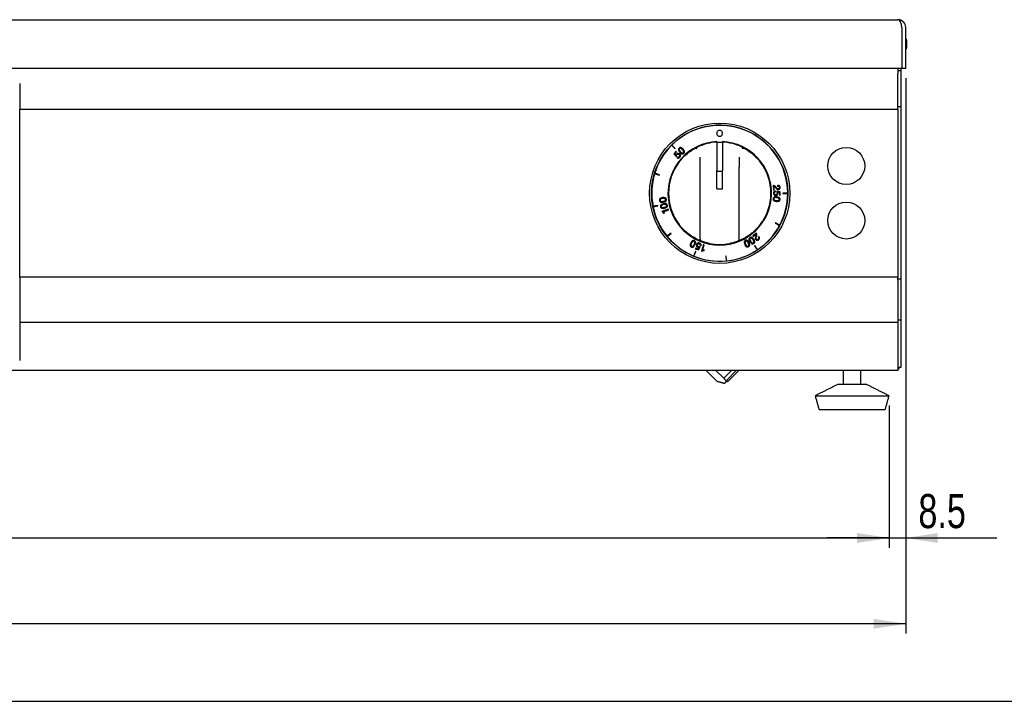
# Model space of a CAD drawing. Extents: x 24 to 2074, y 25 to 1460.
# Tile 2 of 4: x 847 to 1353, y 25 to 375. Entities that reach past the tile are written whole.
import ezdxf

# ---------------------------------------------------------------- set-up
doc = ezdxf.new("R2010")
doc.units = 0
doc.layers.get('0').update_dxf_attribs({"linetype": 'CONTINUOUS'})
doc.layers.add('SLD-0', color=179, linetype='CONTINUOUS')
doc.styles.add('SLDTEXTSTYLE2', font='TXT', dxfattribs={"width": 0.75})
doc.dimstyles.new('SLDDIMSTYLE0', dxfattribs={"dimtxt": 17.5, "dimasz": 16.51, "dimexe": 0, "dimexo": 0.0625, "dimgap": 4.375, "dimtad": 1, "dimdec": 1, "dimrnd": 1e-09, "dimzin": 12, "dimtxsty": 'SLDTEXTSTYLE2', "dimsah": 1, "dimcen": 0.09, "dimazin": 3, "dimtfac": 1, "dimtdec": 1, "dimtofl": 0, "dimtmove": 0, "dimatfit": 3, "dimtolj": 1, "dimtzin": 12})
doc.dimstyles.new('SLDDIMSTYLE1', dxfattribs={"dimtxt": 17.5, "dimasz": 16.51, "dimexe": 0, "dimexo": 0.0625, "dimgap": 4.375, "dimtad": 1, "dimdec": 1, "dimrnd": 1e-09, "dimzin": 12, "dimtxsty": 'SLDTEXTSTYLE2', "dimsah": 1, "dimcen": 0.09, "dimazin": 3, "dimtfac": 1, "dimtdec": 1, "dimtofl": 0, "dimtmove": 0, "dimatfit": 3, "dimtolj": 1, "dimtzin": 12})

# ---------------------------------------------------------------- blocks, each defined once
blk = doc.blocks.new('*D4')
at = {"layer": 'SLD-0'}
for p, q in [((110.41, 176.78), (110.41, 103.81)), ((1293.41, 176.78), (1293.41, 103.81)), ((110.41, 108.81), (1293.41, 108.81))]:
    blk.add_line(p, q, dxfattribs=at)
for points in [[(110.41, 108.81), (126.92, 106.27), (126.92, 111.35)], [(1293.41, 108.81), (1276.9, 111.35), (1276.9, 106.27)]]:
    blk.add_solid(points, dxfattribs=at)
at = {"layer": 'SLD-0', "insert": (676.05, 131.37), "char_height": 17.5, "attachment_point": 1, "style": 'SLDTEXTSTYLE2'}
blk.add_mtext('1183', dxfattribs=at)
blk = doc.blocks.new('*D5')
at = {"layer": 'SLD-0'}
for p, q in [((1301.91, 344.78), (1301.91, 103.81)), ((1293.41, 176.78), (1293.41, 103.81)), ((1293.41, 108.81), (1261.66, 108.81)), ((1293.41, 108.81), (1301.91, 108.81)), ((1301.91, 108.81), (1348.69, 108.81))]:
    blk.add_line(p, q, dxfattribs=at)
for points in [[(1293.41, 108.81), (1276.9, 111.35), (1276.9, 106.27)], [(1301.91, 108.81), (1318.42, 106.27), (1318.42, 111.35)]]:
    blk.add_solid(points, dxfattribs=at)
at = {"layer": 'SLD-0', "insert": (1308.44, 131.37), "char_height": 17.5, "attachment_point": 1, "style": 'SLDTEXTSTYLE2'}
blk.add_mtext('8.5', dxfattribs=at)
blk = doc.blocks.new('*D6')
at = {"layer": 'SLD-0'}
for p, q in [((101.91, 344.78), (101.91, 59.78)), ((1301.91, 344.78), (1301.91, 59.78)), ((1301.91, 64.78), (101.91, 64.78))]:
    blk.add_line(p, q, dxfattribs=at)
for points in [[(101.91, 64.78), (118.42, 62.24), (118.42, 67.32)], [(1301.91, 64.78), (1285.4, 67.32), (1285.4, 62.24)]]:
    blk.add_solid(points, dxfattribs=at)
at = {"layer": 'SLD-0', "insert": (676.05, 87.34), "char_height": 17.5, "attachment_point": 1, "style": 'SLDTEXTSTYLE2'}
blk.add_mtext('1200', dxfattribs=at)

msp = doc.modelspace()

# ---------------------------------------------------------------- linework, layer by layer
at = {"color": 7, "linetype": 'CONTINUOUS'}
for p, q in [((105.91, 374.78), (1297.91, 374.78)), ((1299.91, 370.78), (1299.91, 349.78)), ((1301.91, 349.78), (1301.91, 370.78)), ((1302.55, 360.78), (1302.55, 363.78)), ((1299.91, 349.78), (103.91, 349.78)), ((1297.91, 349.63), (1297.91, 349.78)), ((1297.91, 349.63), (1297.91, 347.16)), ((1299.41, 349.78), (1299.41, 348.78)), ((1301.91, 349.78), (1299.91, 349.78)), ((1297.91, 348.78), (1299.41, 348.78)), ((1297.91, 330.24), (1297.91, 347.16)), ((1299.41, 348.78), (1299.41, 330.28)), ((846.91, 342.03), (846.91, 339.05)), ((846.91, 339.05), (846.91, 328.91)), ((846.91, 327.5), (846.91, 328.91)), ((846.91, 328.83), (1297.91, 328.83)), ((1297.91, 330.28), (1299.41, 330.28)), ((1297.91, 328.83), (1297.91, 330.24)), ((1297.91, 328.83), (1297.91, 242.61)), ((1299.41, 330.28), (1299.41, 241.78)), ((846.91, 243.9), (846.91, 327.5)), ((1181.66, 310.33), (1183.46, 308.52)), ((1183.6, 308.67), (1181.8, 310.47)), ((1183.46, 308.52), (1183.6, 308.67)), ((1204.91, 311.98), (1204.91, 297.31)), ((1207.91, 311.84), (1204.91, 311.84)), ((1205.01, 311.84), (1205.01, 312.28)), ((1207.81, 312.28), (1207.81, 311.84)), ((1207.91, 311.98), (1207.91, 297.31)), ((1183.99, 307.28), (1182.83, 306)), ((1182.83, 306), (1183.96, 304.54)), ((1183.32, 305.98), (1184.27, 307.03)), ((1183.94, 305.17), (1183.32, 305.98)), ((1183.95, 305.17), (1183.94, 305.17)), ((1183.96, 304.54), (1184.22, 304.79)), ((1184.27, 307.03), (1183.99, 307.28)), ((1184.68, 304.32), (1184.4, 304.01)), ((1196.41, 299.09), (1196.41, 304.3)), ((1216.41, 304.3), (1216.41, 299.09)), ((1196.41, 262.07), (1196.41, 299.09)), ((1216.41, 262.07), (1216.41, 299.09)), ((1172.98, 295.75), (1175.42, 295.01)), ((1175.48, 295.21), (1173.04, 295.94)), ((1175.42, 295.01), (1175.48, 295.21)), ((1204.91, 296.48), (1204.91, 297.31)), ((1207.91, 296.87), (1204.91, 296.87)), ((1204.91, 288.07), (1204.91, 296.48)), ((1207.91, 296.48), (1207.91, 297.31)), ((1207.91, 288.07), (1207.91, 296.48)), ((1233.8, 289.66), (1234.02, 287.38)), ((1234.39, 287.42), (1234.22, 289.21)), ((1236.06, 289.78), (1236.1, 289.36)), ((1204.91, 288.07), (1207.91, 288.07)), ((1234.02, 287.38), (1234.39, 287.42)), ((1235.01, 286.44), (1235.02, 286.86)), ((1235.69, 286.76), (1235.67, 286.4)), ((1237.51, 286.4), (1235.69, 286.76)), ((1236.12, 286.28), (1236.13, 286.29)), ((1236.13, 286.29), (1237.13, 286.09)), ((1237.13, 286.09), (1237.11, 284.68)), ((1237.11, 284.68), (1237.48, 284.67)), ((1237.48, 284.67), (1237.51, 286.4)), ((1238.76, 285.82), (1238.76, 285.62)), ((1241.31, 285.82), (1238.76, 285.82)), ((1238.76, 285.62), (1241.31, 285.62)), ((1174.66, 279.51), (1172.16, 279.01)), ((1172.2, 278.81), (1174.7, 279.31)), ((1174.7, 279.31), (1174.66, 279.51)), ((1180, 277.5), (1176.67, 276.41)), ((1176.67, 276.41), (1176.77, 276.1)), ((1177.71, 275.35), (1178.03, 275.45)), ((1177.75, 276.32), (1180.13, 277.1)), ((1178.03, 275.45), (1177.75, 276.32)), ((1180.13, 277.1), (1180, 277.5)), ((1234.98, 270.56), (1234.89, 270.38)), ((1234.89, 270.38), (1237.14, 269.18)), ((1237.23, 269.35), (1234.98, 270.56)), ((1181.34, 265.27), (1179.37, 263.66)), ((1179.49, 263.5), (1181.46, 265.12)), ((1181.46, 265.12), (1181.34, 265.27)), ((1225.12, 265.33), (1223.37, 263.86)), ((1223.37, 263.86), (1223.61, 263.57)), ((1223.61, 263.57), (1224.99, 264.73)), ((1226.5, 263.53), (1226.18, 263.26)), ((1195.83, 257.93), (1195.28, 257.07)), ((1195.43, 256.61), (1196.42, 258.17)), ((1195.83, 257.95), (1195.83, 257.93)), ((1196.42, 258.17), (1196.09, 258.32)), ((1196.37, 258.92), (1196.76, 258.77)), ((1198.03, 259.36), (1197.02, 256.01)), ((1197.71, 256.84), (1198.43, 259.24)), ((1198.43, 259.24), (1198.03, 259.36)), ((1224.46, 258.87), (1224.3, 258.76)), ((1224.3, 258.76), (1225.71, 256.64)), ((1225.88, 256.76), (1224.46, 258.87)), ((1193.93, 255.87), (1192.96, 253.51)), ((1193.14, 253.44), (1194.12, 255.79)), ((1193.97, 257.6), (1193.83, 257.26)), ((1193.83, 257.26), (1195.43, 256.61)), ((1194.12, 255.79), (1193.93, 255.87)), ((1195.28, 257.07), (1193.97, 257.6)), ((1197.02, 256.01), (1197.33, 255.91)), ((1198.58, 256.57), (1197.71, 256.84)), ((1198.48, 256.25), (1198.58, 256.57)), ((1209.68, 253.53), (1209.48, 253.51)), ((1209.48, 253.51), (1209.73, 250.98)), ((1209.93, 251), (1209.68, 253.53)), ((846.91, 242.48), (846.91, 243.9)), ((1297.91, 242.61), (846.91, 242.61)), ((846.91, 242.48), (846.91, 222.97)), ((1297.91, 241.19), (1297.91, 242.61)), ((1297.91, 241.78), (1299.41, 241.78)), ((1297.91, 241.19), (1297.91, 221.8)), ((1299.41, 241.78), (1299.41, 220.78)), ((846.91, 222.97), (846.91, 220.49)), ((846.91, 220.49), (846.91, 199.94)), ((1297.91, 219.33), (846.91, 219.33)), ((1297.91, 221.8), (1297.91, 219.33)), ((1297.91, 220.78), (1299.41, 220.78)), ((1297.91, 219.33), (1297.91, 198.28)), ((1299.41, 220.78), (1299.41, 196.35)), ((1297.91, 198.28), (1297.91, 194.78)), ((1297.91, 194.78), (838.91, 194.78)), ((1208.46, 190.75), (1204.43, 194.78)), ((1212.49, 194.78), (1208.46, 190.75)), ((1209.68, 189.53), (1214.93, 194.78)), ((1216.24, 194.78), (1210.33, 188.87)), ((1299.41, 196.35), (1297.91, 196.35)), ((1210.33, 188.87), (1209.68, 189.53)), ((1267.41, 187.78), (1281.41, 187.78)), ((1255.41, 181.78), (1293.41, 181.78)), ((1257.41, 174.78), (1291.41, 174.78)), ((24, 25), (2074, 25))]:
    msp.add_line(p, q, dxfattribs=at)
at = {"color": 7, "linetype": 'CONTINUOUS', "flags": 128}
for points in [[(1204.77, 189.49), (1204.77, 189.49), (1204.61, 189.65), (1204.21, 190.05), (1203.57, 190.69), (1202.72, 191.54), (1201.69, 192.57), (1200.5, 193.76), (1199.48, 194.78)], [(1208.46, 190.75), (1208.63, 190.58), (1208.8, 190.41), (1208.96, 190.25), (1209.11, 190.09), (1209.26, 189.94), (1209.41, 189.8), (1209.55, 189.66), (1209.68, 189.53)]]:
    msp.add_lwpolyline(points, dxfattribs=at)
at = {"color": 7, "linetype": 'CONTINUOUS'}
for centre, radius in [((1206.41, 285.72), 36), ((1206.41, 285.72), 35), ((1271.41, 299.72), 9.5), ((1271.41, 271.72), 9.5)]:
    msp.add_circle(centre, radius, dxfattribs=at)
for centre, radius, start, end in [((1297.91, 370.78), 4, 0, 90), ((1302.05, 363.78), 0.5, 0, 13.7216), ((1302.05, 360.78), 0.5, 346.2784, 0), ((1206.41, 285.72), 34.9, 0.1641, 134.8354), ((1206.41, 285.72), 34.9, 135.1637, 162.9607), ((1206.41, 285.72), 26.6, 93.017, 86.983), ((1206.41, 285.72), 34.9, 134.8354, 135.1637), ((1206.41, 285.72), 26.3, 93.2696, 115.3306), ((1206.41, 285.72), 26.3, 64.6694, 86.7304), ((1206.41, 285.72), 26.3, 142.2336, 217.7664), ((1206.41, 285.72), 26.3, 322.2336, 37.7664), ((1206.41, 285.72), 34.9, 163.289, 191.086), ((1206.41, 285.72), 34.9, 162.9607, 163.289), ((1206.41, 285.72), 34.9, 332.0391, 359.8358), ((1206.41, 285.72), 34.9, 359.8358, 0.1641), ((1206.41, 285.72), 34.9, 191.086, 191.4143), ((1206.41, 285.72), 34.9, 191.4143, 219.211), ((1206.41, 285.72), 34.9, 303.9142, 331.7107), ((1206.41, 285.72), 34.9, 331.7107, 332.0391), ((1206.41, 285.72), 34.9, 219.211, 219.5393), ((1206.41, 285.72), 34.9, 219.5393, 247.3356), ((1197.41, 262.07), 1, 180, 249.1617), ((1206.41, 285.72), 26.3, 258.6017, 281.3983), ((1215.41, 262.07), 1, 290.8383, 0), ((1206.41, 285.72), 34.9, 247.3356, 247.664), ((1206.41, 285.72), 34.9, 247.664, 275.4608), ((1206.41, 285.72), 34.9, 275.7892, 303.5859), ((1206.41, 285.72), 34.9, 303.5859, 303.9142), ((1206.41, 285.72), 34.9, 275.4608, 275.7892), ((1295.91, 198.28), 3.5, 304.8499, 326.5489), ((1205.76, 190.48), 1.4, 225, 255), ((1208.72, 188.86), 0.6, 255, 315)]:
    msp.add_arc(centre, radius, start, end, dxfattribs=at)
msp.add_ellipse((1297.91, 370.78), major_axis=(0, 4), ratio=0.5, start_param=4.712389, end_param=6.283185, dxfattribs=at)
for points, knots in [([(1302.53, 363.87), (1302.41, 364.34), (1302.27, 364.91), (1301.96, 365.4), (1301.9, 365.49)], [0, 0, 0, 0, 0.832566, 1, 1, 1, 1]), ([(1301.9, 359.08), (1302, 359.26), (1302.32, 359.8), (1302.46, 360.41), (1302.56, 360.82)], [0, 0, 0, 0, 0.330259, 1, 1, 1, 1]), ([(1207.86, 316.47), (1207.84, 316.67), (1207.79, 317.06), (1207.45, 317.55), (1206.96, 317.88), (1206.37, 318), (1205.78, 317.88), (1205.29, 317.55), (1204.95, 317.06), (1204.9, 316.67), (1204.88, 316.47)], [0, 0, 0, 0, 0.127198, 0.249986, 0.37278, 0.500023, 0.62719, 0.749995, 0.872797, 1, 1, 1, 1]), ([(1204.88, 316.47), (1204.9, 316.27), (1204.95, 315.88), (1205.29, 315.39), (1205.78, 315.06), (1206.37, 314.94), (1206.96, 315.06), (1207.45, 315.39), (1207.79, 315.88), (1207.84, 316.27), (1207.86, 316.47)], [0, 0, 0, 0, 0.127203, 0.250005, 0.37281, 0.499977, 0.62722, 0.750014, 0.872802, 1, 1, 1, 1]), ([(1185.56, 308.85), (1185.47, 308.77), (1185.31, 308.61), (1185.18, 308.31), (1185.15, 308.02), (1185.28, 307.44), (1185.62, 307.06), (1185.89, 306.75)], [0, 0, 0, 0, 0.151324, 0.277435, 0.392819, 0.508247, 1, 1, 1, 1]), ([(1187.62, 308.31), (1187.34, 308.61), (1187, 308.98), (1186.43, 309.17), (1186.14, 309.18), (1185.83, 309.07), (1185.65, 308.93), (1185.56, 308.85)], [0, 0, 0, 0, 0.491701, 0.607136, 0.722536, 0.848666, 1, 1, 1, 1]), ([(1185.81, 308.58), (1185.75, 308.52), (1185.65, 308.41), (1185.58, 308.19), (1185.6, 307.98), (1185.75, 307.56), (1186.01, 307.28), (1186.21, 307.05)], [0, 0, 0, 0, 0.135008, 0.25229, 0.368447, 0.491485, 1, 1, 1, 1]), ([(1185.62, 301.83), (1186.23, 302.56), (1187.46, 304.06), (1189.37, 305.8), (1191.12, 307.15), (1192.59, 308.12), (1193.98, 308.92), (1194.74, 309.29), (1195.13, 309.48)], [0, 0, 0, 0, 0.208768, 0.4234868, 0.5684871, 0.7171633, 0.8563077, 1, 1, 1, 1]), ([(1187.28, 308.02), (1187.08, 308.24), (1186.82, 308.53), (1186.42, 308.72), (1186.21, 308.76), (1185.99, 308.72), (1185.87, 308.63), (1185.81, 308.58)], [0, 0, 0, 0, 0.508518, 0.631517, 0.747625, 0.864903, 1, 1, 1, 1]), ([(1194.54, 308.48), (1194.54, 308.48), (1194.55, 308.56), (1194.58, 308.76), (1194.69, 309.05), (1194.88, 309.32), (1195.04, 309.43), (1195.13, 309.48)], [0, 0, 0, 0, 0.00581, 0.197823, 0.474653, 0.737083, 1, 1, 1, 1]), ([(1218.27, 308.48), (1218.27, 308.48), (1218.27, 308.56), (1218.24, 308.76), (1218.13, 309.05), (1217.94, 309.32), (1217.77, 309.43), (1217.69, 309.48)], [0, 0, 0, 0, 0.00581, 0.196377, 0.473286, 0.736391, 1, 1, 1, 1]), ([(1217.69, 309.48), (1218.07, 309.29), (1219.15, 308.76), (1221.46, 307.37), (1224.46, 305.03), (1226.24, 302.94), (1227.2, 301.83)], [0, 0, 0, 0, 0.1428877, 0.4022385, 0.6796795, 1, 1, 1, 1]), ([(1184.21, 305.82), (1184.12, 305.71), (1183.97, 305.52), (1183.96, 305.27), (1183.95, 305.17)], [0, 0, 0, 0, 0.568127, 1, 1, 1, 1]), ([(1184.22, 304.79), (1184.21, 304.93), (1184.2, 305.19), (1184.34, 305.4), (1184.41, 305.5)], [0, 0, 0, 0, 0.556213, 1, 1, 1, 1]), ([(1185.85, 305.85), (1185.75, 305.94), (1185.55, 306.1), (1185.2, 306.22), (1184.84, 306.22), (1184.49, 306.09), (1184.3, 305.91), (1184.21, 305.82)], [0, 0, 0, 0, 0.220829, 0.410879, 0.585082, 0.787275, 1, 1, 1, 1]), ([(1184.4, 304.01), (1184.49, 303.94), (1184.66, 303.82), (1184.97, 303.74), (1185.29, 303.77), (1185.62, 303.9), (1185.8, 304.08), (1185.9, 304.16)], [0, 0, 0, 0, 0.198018, 0.378994, 0.555629, 0.770176, 1, 1, 1, 1]), ([(1184.41, 305.5), (1184.47, 305.55), (1184.59, 305.66), (1184.81, 305.76), (1185.05, 305.78), (1185.31, 305.72), (1185.45, 305.61), (1185.53, 305.55)], [0, 0, 0, 0, 0.198248, 0.380981, 0.557548, 0.769779, 1, 1, 1, 1]), ([(1185.65, 304.44), (1185.57, 304.37), (1185.41, 304.23), (1185.13, 304.16), (1184.88, 304.2), (1184.75, 304.28), (1184.68, 304.32)], [0, 0, 0, 0, 0.304395, 0.577011, 0.785145, 1, 1, 1, 1]), ([(1185.53, 305.55), (1185.6, 305.48), (1185.72, 305.35), (1185.83, 305.12), (1185.86, 304.89), (1185.8, 304.64), (1185.7, 304.51), (1185.65, 304.44)], [0, 0, 0, 0, 0.227996, 0.422116, 0.596954, 0.795463, 1, 1, 1, 1]), ([(1185.9, 304.16), (1185.98, 304.27), (1186.14, 304.48), (1186.26, 304.85), (1186.25, 305.21), (1186.12, 305.57), (1185.94, 305.76), (1185.85, 305.85)], [0, 0, 0, 0, 0.2211, 0.413492, 0.591348, 0.795129, 1, 1, 1, 1]), ([(1185.89, 306.75), (1186.16, 306.45), (1186.5, 306.08), (1187.07, 305.9), (1187.36, 305.89), (1187.67, 305.99), (1187.84, 306.13), (1187.94, 306.21)], [0, 0, 0, 0, 0.491004, 0.606514, 0.722059, 0.848394, 1, 1, 1, 1]), ([(1186.21, 307.05), (1186.42, 306.82), (1186.67, 306.54), (1187.08, 306.35), (1187.29, 306.31), (1187.51, 306.35), (1187.63, 306.44), (1187.69, 306.49)], [0, 0, 0, 0, 0.5096384, 0.6325102, 0.7483969, 0.8653518, 1, 1, 1, 1]), ([(1187.69, 306.49), (1187.75, 306.55), (1187.85, 306.66), (1187.92, 306.87), (1187.9, 307.09), (1187.74, 307.51), (1187.49, 307.79), (1187.28, 308.02)], [0, 0, 0, 0, 0.134694, 0.251682, 0.367582, 0.490453, 1, 1, 1, 1]), ([(1187.94, 306.21), (1188.03, 306.3), (1188.19, 306.46), (1188.32, 306.76), (1188.35, 307.05), (1188.22, 307.63), (1187.89, 308.01), (1187.62, 308.31)], [0, 0, 0, 0, 0.151595, 0.277911, 0.393462, 0.508999, 1, 1, 1, 1]), ([(1235.32, 288.82), (1235.12, 289.07), (1234.84, 289.42), (1234.26, 289.64), (1233.97, 289.65), (1233.8, 289.66)], [0, 0, 0, 0, 0.513341, 0.732588, 1, 1, 1, 1]), ([(1234.22, 289.21), (1234.33, 289.18), (1234.57, 289.11), (1234.91, 288.77), (1235.1, 288.5), (1235.23, 288.32)], [0, 0, 0, 0, 0.255444, 0.525685, 1, 1, 1, 1]), ([(1235.23, 288.32), (1235.41, 288.1), (1235.66, 287.79), (1236.15, 287.58), (1236.38, 287.59), (1236.51, 287.59)], [0, 0, 0, 0, 0.545013, 0.759674, 1, 1, 1, 1]), ([(1236.47, 288.03), (1236.35, 288.03), (1236.1, 288.03), (1235.69, 288.32), (1235.47, 288.62), (1235.32, 288.82)], [0, 0, 0, 0, 0.246302, 0.487415, 1, 1, 1, 1]), ([(1237.4, 288.78), (1237.38, 288.9), (1237.34, 289.14), (1237.15, 289.45), (1236.87, 289.68), (1236.49, 289.81), (1236.21, 289.79), (1236.06, 289.78)], [0, 0, 0, 0, 0.202612, 0.383347, 0.556432, 0.767274, 1, 1, 1, 1]), ([(1236.1, 289.36), (1236.22, 289.37), (1236.45, 289.38), (1236.73, 289.27), (1236.9, 289.12), (1237, 288.96), (1237.02, 288.83), (1237.03, 288.76)], [0, 0, 0, 0, 0.283559, 0.555426, 0.694889, 0.839392, 1, 1, 1, 1]), ([(1237.03, 288.76), (1237.03, 288.66), (1237.03, 288.47), (1236.89, 288.23), (1236.7, 288.08), (1236.55, 288.05), (1236.47, 288.03)], [0, 0, 0, 0, 0.288082, 0.558897, 0.771686, 1, 1, 1, 1]), ([(1236.51, 287.59), (1236.62, 287.61), (1236.83, 287.64), (1237.1, 287.81), (1237.3, 288.07), (1237.42, 288.4), (1237.41, 288.65), (1237.4, 288.78)], [0, 0, 0, 0, 0.20185, 0.382428, 0.556799, 0.769433, 1, 1, 1, 1]), ([(1177.1, 283.46), (1176.7, 283.41), (1176.2, 283.34), (1175.72, 282.99), (1175.54, 282.75), (1175.45, 282.44), (1175.46, 282.22), (1175.47, 282.09)], [0, 0, 0, 0, 0.49172, 0.607161, 0.722556, 0.848668, 1, 1, 1, 1]), ([(1177.37, 281.14), (1177.78, 281.19), (1178.28, 281.26), (1178.76, 281.61), (1178.93, 281.85), (1179.02, 282.16), (1179.02, 282.51), (1178.94, 282.85), (1178.78, 283.13), (1178.56, 283.32), (1178.01, 283.55), (1177.51, 283.5), (1177.1, 283.46)], [0, 0, 0, 0, 0.2455026, 0.3032649, 0.3610303, 0.4241838, 0.4999858, 0.5757928, 0.6389667, 0.696749, 0.7545145, 1, 1, 1, 1]), ([(1235.74, 283.86), (1235.33, 283.9), (1234.83, 283.95), (1234.29, 283.71), (1234.07, 283.51), (1233.91, 283.23), (1233.87, 283.01), (1233.85, 282.88)], [0, 0, 0, 0, 0.490987, 0.606519, 0.722077, 0.848406, 1, 1, 1, 1]), ([(1235.02, 286.86), (1234.9, 286.85), (1234.69, 286.83), (1234.41, 286.69), (1234.19, 286.46), (1234.03, 286.14), (1234.01, 285.89), (1234, 285.76)], [0, 0, 0, 0, 0.197855, 0.378771, 0.555398, 0.770021, 1, 1, 1, 1]), ([(1234, 285.76), (1234, 285.62), (1234.02, 285.36), (1234.17, 285.01), (1234.42, 284.74), (1234.75, 284.56), (1235.01, 284.53), (1235.14, 284.52)], [0, 0, 0, 0, 0.221142, 0.413566, 0.591446, 0.795207, 1, 1, 1, 1]), ([(1235.7, 283.42), (1235.39, 283.45), (1235.01, 283.49), (1234.58, 283.37), (1234.4, 283.25), (1234.26, 283.08), (1234.23, 282.93), (1234.22, 282.85)], [0, 0, 0, 0, 0.509498, 0.63234, 0.748259, 0.865254, 1, 1, 1, 1]), ([(1234.36, 285.72), (1234.38, 285.82), (1234.4, 286.03), (1234.57, 286.27), (1234.78, 286.41), (1234.93, 286.43), (1235.01, 286.44)], [0, 0, 0, 0, 0.304346, 0.576946, 0.785034, 1, 1, 1, 1]), ([(1235.18, 284.96), (1235.09, 284.97), (1234.91, 284.98), (1234.68, 285.08), (1234.5, 285.24), (1234.38, 285.46), (1234.37, 285.63), (1234.36, 285.72)], [0, 0, 0, 0, 0.227981, 0.422026, 0.596852, 0.79538, 1, 1, 1, 1]), ([(1235.14, 284.52), (1235.28, 284.52), (1235.53, 284.54), (1235.87, 284.68), (1236.14, 284.91), (1236.32, 285.24), (1236.35, 285.5), (1236.36, 285.63)], [0, 0, 0, 0, 0.220865, 0.410982, 0.58519, 0.78738, 1, 1, 1, 1]), ([(1235.99, 285.74), (1235.98, 285.66), (1235.97, 285.5), (1235.86, 285.28), (1235.7, 285.11), (1235.46, 284.98), (1235.28, 284.97), (1235.18, 284.96)], [0, 0, 0, 0, 0.198196, 0.380959, 0.557576, 0.769839, 1, 1, 1, 1]), ([(1235.67, 286.4), (1235.77, 286.29), (1235.95, 286.11), (1235.98, 285.85), (1235.99, 285.74)], [0, 0, 0, 0, 0.55631, 1, 1, 1, 1]), ([(1237.03, 282.56), (1237.03, 282.64), (1237.03, 282.79), (1236.93, 283), (1236.78, 283.14), (1236.38, 283.35), (1236, 283.39), (1235.7, 283.42)], [0, 0, 0, 0, 0.1350478, 0.2523251, 0.3684535, 0.4914525, 1, 1, 1, 1]), ([(1237.39, 282.52), (1237.4, 282.65), (1237.41, 282.87), (1237.31, 283.18), (1237.13, 283.42), (1236.65, 283.76), (1236.15, 283.82), (1235.74, 283.86)], [0, 0, 0, 0, 0.151355, 0.277469, 0.392852, 0.508272, 1, 1, 1, 1]), ([(1236.36, 285.63), (1236.35, 285.77), (1236.33, 286.01), (1236.18, 286.2), (1236.12, 286.28)], [0, 0, 0, 0, 0.568223, 1, 1, 1, 1]), ([(1175.47, 282.09), (1175.49, 281.97), (1175.53, 281.75), (1175.69, 281.47), (1175.92, 281.28), (1176.46, 281.05), (1176.97, 281.1), (1177.37, 281.14)], [0, 0, 0, 0, 0.151326, 0.277436, 0.392816, 0.508258, 1, 1, 1, 1]), ([(1177.15, 283.02), (1176.85, 282.98), (1176.47, 282.94), (1176.08, 282.72), (1175.92, 282.57), (1175.83, 282.37), (1175.82, 282.14), (1175.88, 281.91), (1176.02, 281.73), (1176.21, 281.62), (1176.64, 281.5), (1177.01, 281.55), (1177.32, 281.58)], [0, 0, 0, 0, 0.25429, 0.315801, 0.373869, 0.432499, 0.500022, 0.56754, 0.626174, 0.68424, 0.745733, 1, 1, 1, 1]), ([(1177.51, 280.36), (1177.11, 280.26), (1176.62, 280.15), (1176.18, 279.75), (1176.03, 279.49), (1175.97, 279.17), (1176, 278.95), (1176.02, 278.83)], [0, 0, 0, 0, 0.4917648, 0.6071955, 0.7225775, 0.8486821, 1, 1, 1, 1]), ([(1176.02, 278.83), (1176.06, 278.71), (1176.12, 278.49), (1176.31, 278.23), (1176.56, 278.06), (1177.12, 277.89), (1177.62, 278), (1178.02, 278.08)], [0, 0, 0, 0, 0.151389, 0.277527, 0.392918, 0.508336, 1, 1, 1, 1]), ([(1177.6, 279.92), (1177.3, 279.86), (1176.93, 279.77), (1176.56, 279.52), (1176.43, 279.35), (1176.35, 279.14), (1176.37, 278.99), (1176.39, 278.91)], [0, 0, 0, 0, 0.508485, 0.631508, 0.747626, 0.864926, 1, 1, 1, 1]), ([(1176.39, 278.91), (1176.41, 278.83), (1176.45, 278.69), (1176.61, 278.53), (1176.81, 278.44), (1177.25, 278.36), (1177.62, 278.45), (1177.92, 278.52)], [0, 0, 0, 0, 0.135066, 0.252355, 0.368485, 0.491498, 1, 1, 1, 1]), ([(1178.64, 282.46), (1178.62, 282.54), (1178.59, 282.69), (1178.45, 282.87), (1178.27, 282.98), (1177.83, 283.09), (1177.46, 283.05), (1177.15, 283.02)], [0, 0, 0, 0, 0.1347177, 0.2517184, 0.3676143, 0.4904884, 1, 1, 1, 1]), ([(1177.32, 281.58), (1177.62, 281.62), (1178, 281.66), (1178.39, 281.88), (1178.55, 282.03), (1178.64, 282.23), (1178.64, 282.38), (1178.64, 282.46)], [0, 0, 0, 0, 0.509571, 0.632436, 0.748306, 0.865302, 1, 1, 1, 1]), ([(1179.5, 279.61), (1179.46, 279.73), (1179.4, 279.95), (1179.21, 280.21), (1178.97, 280.38), (1178.4, 280.55), (1177.91, 280.44), (1177.51, 280.36)], [0, 0, 0, 0, 0.151675, 0.278047, 0.393607, 0.509116, 1, 1, 1, 1]), ([(1179.14, 279.53), (1179.11, 279.61), (1179.07, 279.75), (1178.91, 279.91), (1178.71, 280), (1178.27, 280.07), (1177.9, 279.99), (1177.6, 279.92)], [0, 0, 0, 0, 0.134703, 0.251699, 0.367606, 0.490451, 1, 1, 1, 1]), ([(1177.92, 278.52), (1178.22, 278.58), (1178.59, 278.67), (1178.96, 278.92), (1179.1, 279.09), (1179.17, 279.3), (1179.15, 279.45), (1179.14, 279.53)], [0, 0, 0, 0, 0.5094921, 0.6323714, 0.748264, 0.8652737, 1, 1, 1, 1]), ([(1178.02, 278.08), (1178.42, 278.18), (1178.91, 278.29), (1179.35, 278.69), (1179.49, 278.95), (1179.56, 279.27), (1179.52, 279.49), (1179.5, 279.61)], [0, 0, 0, 0, 0.490989, 0.606514, 0.722064, 0.8484, 1, 1, 1, 1]), ([(1233.85, 282.88), (1233.84, 282.76), (1233.83, 282.54), (1233.94, 282.23), (1234.11, 281.99), (1234.59, 281.65), (1235.1, 281.59), (1235.5, 281.54)], [0, 0, 0, 0, 0.151643, 0.27799, 0.393541, 0.509054, 1, 1, 1, 1]), ([(1234.22, 282.85), (1234.22, 282.77), (1234.21, 282.61), (1234.31, 282.41), (1234.47, 282.27), (1234.87, 282.06), (1235.25, 282.02), (1235.55, 281.99)], [0, 0, 0, 0, 0.1346588, 0.2516165, 0.3674939, 0.4903578, 1, 1, 1, 1]), ([(1235.5, 281.54), (1235.91, 281.51), (1236.41, 281.46), (1236.96, 281.7), (1237.18, 281.9), (1237.34, 282.18), (1237.37, 282.4), (1237.39, 282.52)], [0, 0, 0, 0, 0.491756, 0.607216, 0.7226, 0.848698, 1, 1, 1, 1]), ([(1235.55, 281.99), (1235.86, 281.96), (1236.23, 281.92), (1236.66, 282.04), (1236.85, 282.15), (1236.98, 282.33), (1237.01, 282.48), (1237.03, 282.56)], [0, 0, 0, 0, 0.5084009, 0.6314087, 0.7475544, 0.8648692, 1, 1, 1, 1]), ([(1176.77, 276.1), (1176.86, 276.11), (1177.03, 276.12), (1177.27, 276.03), (1177.54, 275.8), (1177.64, 275.54), (1177.71, 275.35)], [0, 0, 0, 0, 0.2043586, 0.3813576, 0.5540669, 1, 1, 1, 1]), ([(1197.05, 261.14), (1196.94, 261.18), (1196.72, 261.26), (1195.01, 261.98), (1192.6, 263.26), (1190.12, 264.99), (1187.97, 266.91), (1186.57, 268.41), (1185.83, 269.35), (1185.62, 269.61)], [0, 0, 0, 0, 0.1703895, 0.3422022, 0.5158626, 0.6963904, 0.8229533, 0.949693, 1, 1, 1, 1]), ([(1227.2, 269.61), (1226.58, 268.86), (1225.34, 267.37), (1223.43, 265.62), (1221.69, 264.29), (1220.19, 263.3), (1218.79, 262.5), (1217.26, 261.74), (1216.01, 261.23), (1215.84, 261.17), (1215.76, 261.14)], [0, 0, 0, 0, 0.14356, 0.286852, 0.386356, 0.485772, 0.584647, 0.683464, 0.859498, 1, 1, 1, 1]), ([(1223.88, 262.09), (1223.65, 262.42), (1223.36, 262.83), (1222.83, 263.09), (1222.54, 263.14), (1222.22, 263.08), (1222.02, 262.96), (1221.92, 262.9)], [0, 0, 0, 0, 0.490904, 0.606435, 0.722009, 0.848355, 1, 1, 1, 1]), ([(1224.83, 263.39), (1224.74, 263.12), (1224.63, 262.73), (1224.74, 262.22), (1224.87, 262.03), (1224.95, 261.92)], [0, 0, 0, 0, 0.544986, 0.759703, 1, 1, 1, 1]), ([(1224.99, 264.73), (1225.03, 264.62), (1225.11, 264.38), (1225.02, 263.92), (1224.9, 263.59), (1224.83, 263.39)], [0, 0, 0, 0, 0.25549, 0.525655, 1, 1, 1, 1]), ([(1225.29, 262.21), (1225.22, 262.31), (1225.08, 262.51), (1225.09, 263.02), (1225.21, 263.36), (1225.29, 263.6)], [0, 0, 0, 0, 0.246201, 0.487285, 1, 1, 1, 1]), ([(1225.29, 263.6), (1225.38, 263.9), (1225.51, 264.34), (1225.37, 264.94), (1225.21, 265.19), (1225.12, 265.33)], [0, 0, 0, 0, 0.51327, 0.732574, 1, 1, 1, 1]), ([(1226.18, 263.26), (1226.25, 263.17), (1226.39, 262.98), (1226.46, 262.69), (1226.43, 262.46), (1226.35, 262.29), (1226.26, 262.2), (1226.22, 262.16)], [0, 0, 0, 0, 0.2836889, 0.5555198, 0.6949524, 0.8394093, 1, 1, 1, 1]), ([(1226.43, 261.86), (1226.53, 261.95), (1226.7, 262.12), (1226.85, 262.45), (1226.88, 262.81), (1226.77, 263.19), (1226.59, 263.42), (1226.5, 263.53)], [0, 0, 0, 0, 0.202621, 0.383393, 0.556513, 0.767362, 1, 1, 1, 1]), ([(1191.61, 260.32), (1191.42, 259.95), (1191.19, 259.5), (1191.21, 258.91), (1191.3, 258.63), (1191.51, 258.38), (1191.7, 258.26), (1191.8, 258.2)], [0, 0, 0, 0, 0.491661, 0.607094, 0.722497, 0.848627, 1, 1, 1, 1]), ([(1193.48, 261.34), (1193.37, 261.39), (1193.16, 261.49), (1192.84, 261.51), (1192.55, 261.44), (1192.05, 261.12), (1191.81, 260.68), (1191.61, 260.32)], [0, 0, 0, 0, 0.151573, 0.277889, 0.393432, 0.508942, 1, 1, 1, 1]), ([(1192, 260.11), (1191.86, 259.84), (1191.68, 259.5), (1191.63, 259.06), (1191.67, 258.84), (1191.78, 258.65), (1191.97, 258.51), (1192.19, 258.43), (1192.42, 258.45), (1192.61, 258.54), (1192.95, 258.82), (1193.13, 259.16), (1193.28, 259.43)], [0, 0, 0, 0, 0.25422, 0.315738, 0.373812, 0.432459, 0.49998, 0.567503, 0.626149, 0.684218, 0.745708, 1, 1, 1, 1]), ([(1191.8, 258.2), (1191.92, 258.15), (1192.12, 258.05), (1192.45, 258.03), (1192.73, 258.1), (1193.23, 258.42), (1193.47, 258.86), (1193.67, 259.22)], [0, 0, 0, 0, 0.151326, 0.27745, 0.392847, 0.508303, 1, 1, 1, 1]), ([(1193.3, 261.01), (1193.23, 261.05), (1193.09, 261.11), (1192.86, 261.09), (1192.67, 261), (1192.33, 260.71), (1192.15, 260.38), (1192, 260.11)], [0, 0, 0, 0, 0.134694, 0.251685, 0.367552, 0.490406, 1, 1, 1, 1]), ([(1193.28, 259.43), (1193.42, 259.7), (1193.6, 260.04), (1193.65, 260.48), (1193.61, 260.69), (1193.5, 260.89), (1193.37, 260.97), (1193.3, 261.01)], [0, 0, 0, 0, 0.509611, 0.632457, 0.748339, 0.865309, 1, 1, 1, 1]), ([(1193.67, 259.22), (1193.86, 259.59), (1194.09, 260.03), (1194.07, 260.63), (1193.98, 260.9), (1193.78, 261.16), (1193.58, 261.28), (1193.48, 261.34)], [0, 0, 0, 0, 0.490887, 0.606419, 0.721995, 0.848343, 1, 1, 1, 1]), ([(1194.53, 259.5), (1194.49, 259.37), (1194.41, 259.12), (1194.42, 258.75), (1194.54, 258.42), (1194.78, 258.13), (1195.01, 258.02), (1195.13, 257.96)], [0, 0, 0, 0, 0.2208795, 0.4109668, 0.5851411, 0.7873002, 1, 1, 1, 1]), ([(1196.11, 260.12), (1195.97, 260.16), (1195.72, 260.24), (1195.34, 260.22), (1195, 260.09), (1194.71, 259.84), (1194.59, 259.61), (1194.53, 259.5)], [0, 0, 0, 0, 0.2210774, 0.4135022, 0.5914052, 0.7951751, 1, 1, 1, 1]), ([(1195.36, 258.26), (1195.29, 258.3), (1195.15, 258.37), (1194.98, 258.54), (1194.88, 258.76), (1194.85, 259.03), (1194.9, 259.2), (1194.93, 259.3)], [0, 0, 0, 0, 0.198219, 0.380988, 0.557607, 0.76984, 1, 1, 1, 1]), ([(1194.93, 259.3), (1194.97, 259.38), (1195.05, 259.54), (1195.23, 259.72), (1195.44, 259.83), (1195.69, 259.86), (1195.85, 259.81), (1195.93, 259.79)], [0, 0, 0, 0, 0.2279008, 0.4219527, 0.5967416, 0.7953389, 1, 1, 1, 1]), ([(1195.13, 257.96), (1195.26, 257.92), (1195.5, 257.84), (1195.73, 257.92), (1195.83, 257.95)], [0, 0, 0, 0, 0.567909, 1, 1, 1, 1]), ([(1196.09, 258.32), (1195.96, 258.27), (1195.72, 258.17), (1195.47, 258.23), (1195.36, 258.26)], [0, 0, 0, 0, 0.55641, 1, 1, 1, 1]), ([(1195.93, 259.79), (1196.03, 259.74), (1196.21, 259.64), (1196.37, 259.4), (1196.42, 259.15), (1196.39, 259), (1196.37, 258.92)], [0, 0, 0, 0, 0.304254, 0.576795, 0.784943, 1, 1, 1, 1]), ([(1196.76, 258.77), (1196.79, 258.87), (1196.85, 259.08), (1196.82, 259.39), (1196.68, 259.69), (1196.44, 259.95), (1196.22, 260.06), (1196.11, 260.12)], [0, 0, 0, 0, 0.197854, 0.378777, 0.555432, 0.770066, 1, 1, 1, 1]), ([(1201.21, 259.94), (1200.73, 260.04), (1199.78, 260.25), (1198.52, 260.62), (1197.57, 260.94), (1197.11, 261.12), (1197.07, 261.13), (1197.05, 261.14)], [0, 0, 0, 0, 0.224834, 0.447816, 0.670737, 0.885105, 1, 1, 1, 1]), ([(1215.76, 261.14), (1215.72, 261.12), (1215.63, 261.09), (1214.97, 260.85), (1213.99, 260.53), (1212.81, 260.2), (1211.97, 260.02), (1211.6, 259.94)], [0, 0, 0, 0, 0.197867, 0.397103, 0.605789, 0.82824, 1, 1, 1, 1]), ([(1221.42, 260.45), (1221.22, 260.8), (1220.98, 261.24), (1220.47, 261.56), (1220.19, 261.63), (1219.87, 261.6), (1219.54, 261.46), (1219.25, 261.27), (1219.05, 261.01), (1218.96, 260.73), (1218.95, 260.14), (1219.18, 259.7), (1219.37, 259.33)], [0, 0, 0, 0, 0.245458, 0.303209, 0.360987, 0.42415, 0.499968, 0.575783, 0.638951, 0.696732, 0.754491, 1, 1, 1, 1]), ([(1219.37, 259.33), (1219.57, 258.98), (1219.82, 258.53), (1220.32, 258.22), (1220.61, 258.15), (1220.93, 258.18), (1221.14, 258.27), (1221.25, 258.32)], [0, 0, 0, 0, 0.491725, 0.607165, 0.722548, 0.848666, 1, 1, 1, 1]), ([(1219.73, 261.13), (1219.66, 261.08), (1219.53, 261), (1219.42, 260.8), (1219.39, 260.59), (1219.44, 260.15), (1219.62, 259.81), (1219.77, 259.54)], [0, 0, 0, 0, 0.134706, 0.251729, 0.367615, 0.490452, 1, 1, 1, 1]), ([(1221.03, 260.23), (1220.89, 260.5), (1220.7, 260.84), (1220.36, 261.12), (1220.16, 261.21), (1219.94, 261.22), (1219.8, 261.16), (1219.73, 261.13)], [0, 0, 0, 0, 0.509597, 0.632449, 0.748348, 0.865342, 1, 1, 1, 1]), ([(1219.77, 259.54), (1219.91, 259.27), (1220.09, 258.94), (1220.44, 258.66), (1220.63, 258.57), (1220.86, 258.56), (1221.08, 258.64), (1221.26, 258.78), (1221.38, 258.97), (1221.41, 259.18), (1221.36, 259.63), (1221.18, 259.96), (1221.03, 260.23)], [0, 0, 0, 0, 0.254238, 0.315744, 0.373815, 0.432468, 0.499996, 0.567524, 0.626166, 0.684232, 0.74574, 1, 1, 1, 1]), ([(1221.25, 258.32), (1221.35, 258.39), (1221.55, 258.51), (1221.74, 258.77), (1221.84, 259.04), (1221.85, 259.64), (1221.61, 260.09), (1221.42, 260.45)], [0, 0, 0, 0, 0.151358, 0.277451, 0.39283, 0.508247, 1, 1, 1, 1]), ([(1221.92, 262.9), (1221.82, 262.82), (1221.64, 262.69), (1221.47, 262.41), (1221.4, 262.12), (1221.45, 261.53), (1221.73, 261.11), (1221.96, 260.77)], [0, 0, 0, 0, 0.151646, 0.277993, 0.393532, 0.509039, 1, 1, 1, 1]), ([(1222.13, 262.59), (1222.06, 262.54), (1221.95, 262.45), (1221.85, 262.24), (1221.84, 262.03), (1221.94, 261.59), (1222.15, 261.27), (1222.33, 261.02)], [0, 0, 0, 0, 0.134673, 0.251669, 0.36758, 0.490448, 1, 1, 1, 1]), ([(1221.96, 260.77), (1222.19, 260.44), (1222.48, 260.02), (1223.01, 259.76), (1223.3, 259.72), (1223.62, 259.78), (1223.82, 259.89), (1223.92, 259.96)], [0, 0, 0, 0, 0.491741, 0.607166, 0.722548, 0.848664, 1, 1, 1, 1]), ([(1223.52, 261.83), (1223.34, 262.08), (1223.13, 262.4), (1222.76, 262.65), (1222.55, 262.72), (1222.33, 262.71), (1222.2, 262.63), (1222.13, 262.59)], [0, 0, 0, 0, 0.509452, 0.632316, 0.748254, 0.865258, 1, 1, 1, 1]), ([(1222.33, 261.02), (1222.5, 260.77), (1222.71, 260.45), (1223.08, 260.21), (1223.29, 260.14), (1223.51, 260.15), (1223.72, 260.25), (1223.89, 260.41), (1223.99, 260.61), (1224, 260.83), (1223.9, 261.26), (1223.69, 261.58), (1223.52, 261.83)], [0, 0, 0, 0, 0.254299, 0.315793, 0.373854, 0.432476, 0.499994, 0.567513, 0.626146, 0.684212, 0.745717, 1, 1, 1, 1]), ([(1223.92, 259.96), (1224.02, 260.03), (1224.2, 260.17), (1224.37, 260.45), (1224.44, 260.73), (1224.39, 261.32), (1224.11, 261.74), (1223.88, 262.09)], [0, 0, 0, 0, 0.151305, 0.277401, 0.392776, 0.5082, 1, 1, 1, 1]), ([(1224.95, 261.92), (1225.03, 261.84), (1225.18, 261.69), (1225.47, 261.56), (1225.79, 261.54), (1226.13, 261.64), (1226.33, 261.78), (1226.43, 261.86)], [0, 0, 0, 0, 0.201858, 0.382432, 0.556775, 0.769422, 1, 1, 1, 1]), ([(1226.22, 262.16), (1226.13, 262.1), (1225.97, 261.99), (1225.7, 261.97), (1225.46, 262.04), (1225.35, 262.15), (1225.29, 262.21)], [0, 0, 0, 0, 0.288173, 0.558908, 0.771636, 1, 1, 1, 1]), ([(1197.33, 255.91), (1197.37, 255.99), (1197.46, 256.14), (1197.67, 256.28), (1198.02, 256.37), (1198.29, 256.3), (1198.48, 256.25)], [0, 0, 0, 0, 0.20426, 0.381239, 0.554046, 1, 1, 1, 1])]:
    msp.add_open_spline(points, degree=3, knots=knots, dxfattribs=at)
for points in [[(1302.44, 360.42), (1302.51, 360.7)], [(1195.13, 309.48), (1195.15, 309.49)], [(1217.66, 309.49), (1217.69, 309.48)], [(1269.86, 194.78), (1269.86, 187.78)], [(1278.95, 187.78), (1278.95, 194.78)], [(1205.4, 189.13), (1208.57, 188.28)], [(1209.14, 188.43), (1209.96, 189.25)], [(1267.41, 187.78), (1255.41, 181.78)], [(1293.41, 181.78), (1281.41, 187.78)], [(1255.41, 181.78), (1257.41, 174.78)], [(1291.41, 174.78), (1293.41, 181.78)]]:
    msp.add_open_spline(points, degree=1, dxfattribs=at)

# ---------------------------------------------------------------- dimensions: what is measured, and where the dimension line sits
at = {"layer": 'SLD-0'}
for base, p1, p2, dimstyle, picture, middle in [((101.91, 64.78), (1301.91, 349.78), (101.91, 349.78), 'SLDDIMSTYLE0', '*D6', (701.91, 64.78)), ((1301.91, 108.81), (1293.41, 181.78), (1301.91, 349.78), 'SLDDIMSTYLE1', '*D5', (1324.6, 108.81)), ((1293.41, 108.81), (110.41, 181.78), (1293.41, 181.78), 'SLDDIMSTYLE0', '*D4', (701.91, 108.81))]:
    dim = msp.add_linear_dim(base=base, p1=p1, p2=p2, dimstyle=dimstyle, dxfattribs=at)
    dim.commit()
    dim.dimension.update_dxf_attribs({"geometry": picture, "text_midpoint": middle, "dimtype": 160})

doc.saveas('drawing.dxf')
